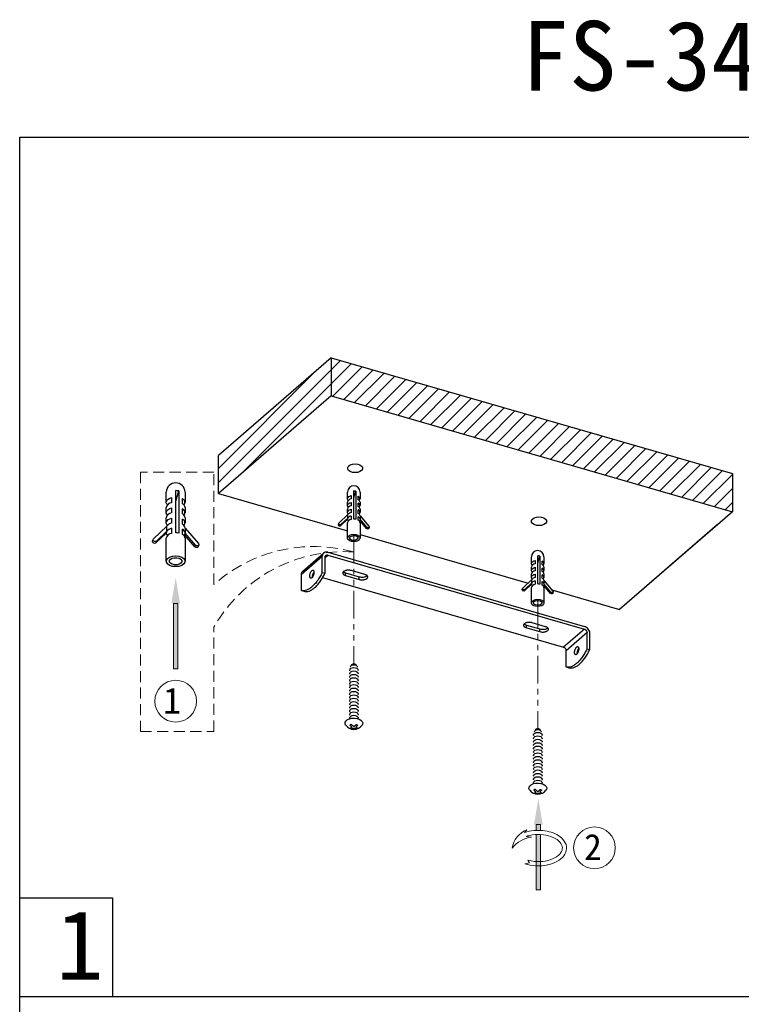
# Model space of a CAD drawing. Header units: inches. Extents: x -231 to 15565, y -8146 to 447.
# Tile 4 of 22: x -231 to -127, y 306 to 447. Entities that reach past the tile are written whole.
import ezdxf

# ---------------------------------------------------------------- set-up
doc = ezdxf.new("R2010")
doc.units = ezdxf.units.IN
doc.header["$MEASUREMENT"] = 0
doc.linetypes.add('HIDDEN2', pattern=[4.7625, 3.175, -1.5875])
doc.linetypes.add('PHANTOM2', pattern=[31.75, 15.875, -3.175, 3.175, -3.175, 3.175, -3.175])
doc.layers.add('02___PRT_ALL_AXES', color=7, linetype='Continuous')
for name, color, linetype, lineweight in [('双点划线', 6, 'PHANTOM2', 5), ('注释', 4, 'Continuous', 5), ('细实线', 3, 'Continuous', 5), ('虚线', 2, 'HIDDEN2', 5)]:
    doc.layers.add(name, color=color, linetype=linetype, lineweight=lineweight)
doc.styles.add('宋体', font='txt')

# ---------------------------------------------------------------- blocks, each defined once
blk = doc.blocks.new('6')
at = {"layer": '注释'}
h = blk.add_hatch(color=256, dxfattribs=at)
h.dxf.hatch_style = 1
h.paths.add_polyline_path([(1226.532, 265.896), (1226.932, 265.896), (1226.932, 272.146), (1226.532, 272.146)])
for p, q in [((1226.932, 272.146), (1226.532, 272.146)), ((1226.932, 265.896), (1226.532, 265.896))]:
    blk.add_line(p, q, dxfattribs=at)
for points in [[(1226.532, 272.146), (1226.532, 265.896)], [(1226.932, 272.146), (1226.932, 265.896)]]:
    blk.add_lwpolyline(points, dxfattribs=at)
blk.add_solid([(1226.315, 272.146), (1226.732, 274.646), (1227.148, 272.146)], dxfattribs=at)
blk = doc.blocks.new('1')
at = {"layer": '注释'}
h = blk.add_hatch(color=256, dxfattribs=at)
h.dxf.hatch_style = 1
h.paths.add_polyline_path([(1220.619, 277.454), (1220.664, 277.456), (1220.708, 277.457), (1220.753, 277.458), (1220.797, 277.458), (1220.842, 277.458), (1220.886, 277.458), (1220.931, 277.457), (1220.975, 277.456), (1221.019, 277.454), (1221.019, 278.009), (1220.619, 278.009)])
h.paths.add_polyline_path([(1220.679, 277.056), (1220.619, 277.054), (1220.619, 271.759), (1221.019, 271.759), (1221.019, 277.054), (1220.977, 277.056), (1220.917, 277.058), (1220.858, 277.059), (1220.798, 277.059), (1220.738, 277.058)])
for p, q in [((1221.019, 278.009), (1220.619, 278.009)), ((1221.934, 277.512), (1222.143, 277.244)), ((1221.991, 276.873), (1221.487, 276.809)), ((1221.66, 274.346), (1221.82, 274.592)), ((1222.104, 274.261), (1221.66, 274.346)), ((1221.019, 271.759), (1220.619, 271.759))]:
    blk.add_line(p, q, dxfattribs=at)
for points in [[(1220.619, 278.009), (1220.619, 277.454)], [(1221.019, 278.009), (1221.019, 277.454)], [(1220.619, 277.054), (1220.619, 271.759)], [(1221.019, 277.054), (1221.019, 271.759)]]:
    blk.add_lwpolyline(points, dxfattribs=at)
for centre, radius, start, end in [((1221.123, 275.447), 2.218, 8.08407, 68.56588), ((1221.131, 274.064), 2.768, 37.76411, 82.61165)]:
    blk.add_arc(centre, radius, start, end, dxfattribs=at)
for points, knots in [([(1222.143, 277.244), (1221.997, 277.295), (1221.844, 277.337), (1221.139, 277.485), (1220.534, 277.488), (1219.436, 277.267), (1218.944, 277.045), (1218.396, 276.55), (1218.243, 276.329), (1218.096, 275.851), (1218.105, 275.594), (1218.282, 275.122), (1218.447, 274.907), (1218.885, 274.544), (1219.159, 274.395), (1219.959, 274.107), (1220.539, 274.031), (1221.452, 274.091), (1221.793, 274.157), (1222.104, 274.261)], [1.043437, 1.043437, 1.043437, 1.043437, 1.234217, 1.234217, 1.89443, 1.89443, 2.554643, 2.554643, 2.959062, 2.959062, 3.36348, 3.36348, 3.767899, 3.767899, 4.172318, 4.172318, 4.820691, 4.820691, 5.222756, 5.222756, 5.222756, 5.222756]), ([(1221.991, 276.873), (1221.803, 276.937), (1221.599, 276.986), (1221.047, 277.068), (1220.686, 277.072), (1219.998, 276.988), (1219.672, 276.899), (1219.124, 276.651), (1218.903, 276.493), (1218.607, 276.154), (1218.532, 275.977), (1218.51, 275.632), (1218.561, 275.458), (1218.806, 275.113), (1219.003, 274.947), (1219.513, 274.676), (1219.825, 274.573), (1220.498, 274.456), (1220.859, 274.444), (1221.418, 274.499), (1221.626, 274.538), (1221.82, 274.592)], [1.053683, 1.053683, 1.053683, 1.053683, 1.329612, 1.329612, 1.772815, 1.772815, 2.216019, 2.216019, 2.659223, 2.659223, 3.102427, 3.102427, 3.545631, 3.545631, 3.988835, 3.988835, 4.432038, 4.432038, 4.875242, 4.875242, 5.147887, 5.147887, 5.147887, 5.147887])]:
    blk.add_open_spline(points, degree=3, knots=knots, dxfattribs=at)
blk.add_solid([(1220.403, 278.009), (1220.819, 280.509), (1221.236, 278.009)], dxfattribs=at)

msp = doc.modelspace()

# ---------------------------------------------------------------- hatches: boundary and pattern name
at = {"layer": '细实线'}
h = msp.add_hatch(dxfattribs=at)
h.set_pattern_fill('ANSI31', color=3, scale=0.45, style=0)
h.set_pattern_definition([(45, (-1570.291, 3271.8991), (-1.0102788, 1.0102788), [])])
h.paths.add_polyline_path([(-186.037, 398.516), (-186.037, 393.051), (-128.363, 376.402), (-128.363, 381.866)])
h.paths.add_polyline_path([(-202.262, 384.464), (-202.262, 379), (-186.037, 393.051), (-186.037, 398.516)])

# ---------------------------------------------------------------- linework, layer by layer
at = {"color": 7, "linetype": 'Continuous'}
for p, q in [((-186.037, 398.516), (-202.262, 384.464)), ((-186.037, 398.516), (-128.363, 381.866)), ((-186.037, 398.516), (-186.037, 393.051)), ((-186.037, 393.051), (-202.262, 379)), ((-186.037, 393.051), (-128.363, 376.402)), ((-202.262, 379), (-202.262, 384.464)), ((-128.363, 381.866), (-128.363, 376.402)), ((-202.262, 379), (-183.695, 373.64)), ((-128.363, 376.402), (-144.588, 362.351)), ((-130.573, 374.489), (-144.588, 362.351)), ((-181.905, 373.123), (-157.739, 366.147)), ((-190.327, 367.408), (-187.327, 370.006)), ((-190.137, 367.863), (-187.137, 370.461)), ((-187.327, 367.668), (-187.327, 370.006)), ((-186.938, 369.833), (-186.548, 370.171)), ((-186.938, 367.555), (-186.938, 369.894)), ((-186.548, 370.561), (-149.655, 359.911)), ((-186.548, 370.171), (-149.655, 359.521)), ((-190.327, 365.07), (-190.327, 367.408)), ((-188.698, 367.327), (-188.591, 367.296)), ((-187.327, 367.668), (-186.938, 367.555)), ((-187.286, 366.92), (-152.655, 356.923)), ((-154.325, 365.162), (-144.588, 362.351)), ((-190.327, 365.07), (-189.938, 364.957)), ((-149.655, 359.521), (-152.655, 356.923)), ((-149.266, 359.019), (-152.266, 356.421)), ((-149.266, 356.68), (-149.266, 359.019)), ((-148.876, 356.568), (-148.876, 358.906)), ((-149.266, 356.68), (-148.876, 356.568)), ((-152.266, 354.082), (-152.266, 356.421)), ((-152.266, 354.082), (-151.876, 353.97))]:
    msp.add_line(p, q, dxfattribs=at)
for p, q in [((-208.4, 373.363), (-208.4, 379.426)), ((-208.4, 377.912), (-207.957, 379.381)), ((-207.957, 379.381), (-207.957, 373.319)), ((-182.801, 375.338), (-182.801, 379.38)), ((-182.801, 378.37), (-182.505, 379.35)), ((-182.505, 379.35), (-182.505, 375.308)), ((-209.757, 377.728), (-209.757, 379.198)), ((-208.994, 378.43), (-208.994, 377.695)), ((-207.443, 377.539), (-207.443, 378.274)), ((-207.057, 379.198), (-207.057, 377.728)), ((-183.705, 378.248), (-183.705, 379.227)), ((-183.197, 378.715), (-183.197, 378.225)), ((-182.163, 378.121), (-182.163, 378.611)), ((-181.905, 379.227), (-181.905, 378.248)), ((-209.757, 376.258), (-209.757, 376.993)), ((-208.994, 376.96), (-208.994, 376.225)), ((-207.443, 376.069), (-207.443, 376.804)), ((-207.057, 376.993), (-207.057, 376.258)), ((-183.705, 377.268), (-183.705, 377.758)), ((-183.705, 376.288), (-183.705, 376.778)), ((-183.197, 377.736), (-183.197, 377.246)), ((-183.197, 376.756), (-183.197, 376.266)), ((-182.163, 377.142), (-182.163, 377.631)), ((-182.163, 376.162), (-182.163, 376.652)), ((-181.905, 377.758), (-181.905, 377.268)), ((-181.905, 376.778), (-181.905, 376.288)), ((-209.757, 374.789), (-209.757, 375.523)), ((-208.994, 375.49), (-208.994, 374.755)), ((-207.443, 374.599), (-207.443, 375.334)), ((-207.057, 375.523), (-207.057, 374.789)), ((-184.936, 374.753), (-183.666, 375.972)), ((-183.718, 375.312), (-184.701, 374.368)), ((-183.666, 375.483), (-184.65, 374.538)), ((-183.666, 375.483), (-183.718, 375.312)), ((-183.705, 375.311), (-183.718, 375.312)), ((-183.705, 375.308), (-183.705, 375.311)), ((-183.666, 375.972), (-183.654, 375.971)), ((-183.654, 375.481), (-183.666, 375.483)), ((-183.654, 375.481), (-183.654, 375.971)), ((-183.197, 375.776), (-183.197, 375.286)), ((-182.163, 375.182), (-182.163, 375.672)), ((-181.945, 375.134), (-181.957, 375.135)), ((-181.893, 375.304), (-181.945, 375.134)), ((-180.961, 373.992), (-181.945, 375.134)), ((-181.905, 375.798), (-181.905, 375.308)), ((-181.905, 375.795), (-181.893, 375.794)), ((-181.893, 375.304), (-181.905, 375.305)), ((-181.893, 375.794), (-180.623, 374.319)), ((-180.91, 374.162), (-181.893, 375.304)), ((-211.603, 372.486), (-209.698, 374.315)), ((-209.698, 374.315), (-209.679, 374.314)), ((-209.679, 373.579), (-209.679, 374.314)), ((-208.994, 374.02), (-208.994, 373.286)), ((-207.443, 373.129), (-207.443, 373.864)), ((-207.057, 374.054), (-207.057, 373.319)), ((-207.057, 374.05), (-207.038, 374.048)), ((-207.038, 374.048), (-205.133, 371.835)), ((-185.021, 374.528), (-184.97, 374.699)), ((-184.65, 374.538), (-184.701, 374.368)), ((-183.705, 372.613), (-183.705, 374.818)), ((-181.905, 374.818), (-181.905, 372.613)), ((-180.91, 374.162), (-180.961, 373.992)), ((-180.59, 374.187), (-180.641, 374.017)), ((-211.73, 372.149), (-211.653, 372.405)), ((-209.775, 373.325), (-211.25, 371.908)), ((-209.698, 373.58), (-211.173, 372.164)), ((-209.698, 373.58), (-209.775, 373.325)), ((-209.757, 373.323), (-209.775, 373.325)), ((-209.757, 373.319), (-209.757, 373.323)), ((-209.757, 369.277), (-209.757, 372.584)), ((-209.679, 373.579), (-209.698, 373.58)), ((-207.115, 373.057), (-207.134, 373.059)), ((-207.038, 373.313), (-207.115, 373.057)), ((-205.64, 371.344), (-207.115, 373.057)), ((-207.038, 373.313), (-207.057, 373.315)), ((-207.057, 372.584), (-207.057, 369.277)), ((-205.563, 371.6), (-207.038, 373.313)), ((-211.173, 372.164), (-211.25, 371.908)), ((-205.563, 371.6), (-205.64, 371.344)), ((-205.083, 371.638), (-205.16, 371.382)), ((-157.261, 368.919), (-157.261, 369.899)), ((-156.752, 369.387), (-156.752, 368.897)), ((-156.356, 366.009), (-156.356, 370.051)), ((-156.356, 369.042), (-156.06, 370.022)), ((-156.06, 370.022), (-156.06, 365.98)), ((-155.461, 369.899), (-155.461, 368.919)), ((-157.261, 367.94), (-157.261, 368.429)), ((-156.752, 368.407), (-156.752, 367.917)), ((-155.718, 368.793), (-155.718, 369.283)), ((-155.718, 367.813), (-155.718, 368.303)), ((-155.461, 368.429), (-155.461, 367.94)), ((-158.491, 365.425), (-157.221, 366.644)), ((-157.261, 366.96), (-157.261, 367.45)), ((-157.221, 366.644), (-157.209, 366.643)), ((-157.209, 366.153), (-157.209, 366.643)), ((-156.752, 367.427), (-156.752, 366.938)), ((-155.718, 366.834), (-155.718, 367.323)), ((-155.461, 367.45), (-155.461, 366.96)), ((-158.576, 365.2), (-158.525, 365.371)), ((-157.273, 365.984), (-158.256, 365.04)), ((-157.221, 366.154), (-158.205, 365.21)), ((-157.221, 366.154), (-157.273, 365.984)), ((-157.261, 365.982), (-157.273, 365.984)), ((-157.261, 365.98), (-157.261, 365.982)), ((-157.261, 363.285), (-157.261, 365.49)), ((-157.209, 366.153), (-157.221, 366.154)), ((-156.752, 366.448), (-156.752, 365.958)), ((-155.718, 365.854), (-155.718, 366.344)), ((-155.5, 365.805), (-155.512, 365.807)), ((-155.448, 365.976), (-155.5, 365.805)), ((-154.516, 364.663), (-155.5, 365.805)), ((-155.461, 366.47), (-155.461, 365.98)), ((-155.461, 366.467), (-155.448, 366.466)), ((-155.448, 365.976), (-155.461, 365.977)), ((-155.461, 365.49), (-155.461, 363.285)), ((-155.448, 366.466), (-154.178, 364.991)), ((-154.465, 364.834), (-155.448, 365.976)), ((-154.145, 364.859), (-154.196, 364.689)), ((-230.83, 320.912), (-217.484, 320.912)), ((-217.484, 320.912), (-217.484, 306.729)), ((-230.83, 306.729), (-20.83, 306.729))]:
    msp.add_line(p, q)
msp.add_lwpolyline([(-230.83, 430.231), (-20.83, 430.231), (-20.83, 133.231), (-230.83, 133.231)], close=True)
at = {"flags": 128}
for points in [[(-183.673, 382.746), (-183.545, 382.95), (-183.305, 383.116), (-182.98, 383.225), (-182.611, 383.263), (-182.242, 383.226), (-181.916, 383.118), (-181.675, 382.952), (-181.546, 382.749), (-181.545, 382.532), (-181.672, 382.329), (-181.913, 382.163), (-182.237, 382.054), (-182.607, 382.016), (-182.976, 382.053), (-183.301, 382.161), (-183.543, 382.326), (-183.672, 382.53), (-183.673, 382.746)], [(-209.597, 377.361), (-209.696, 377.497), (-209.754, 377.678), (-209.737, 377.862), (-209.645, 378.038), (-209.484, 378.198), (-209.263, 378.33), (-208.994, 378.43)], [(-183.599, 378.003), (-183.665, 378.093), (-183.704, 378.214), (-183.692, 378.337), (-183.631, 378.454), (-183.524, 378.561), (-183.376, 378.649), (-183.197, 378.715)], [(-209.597, 375.891), (-209.696, 376.027), (-209.754, 376.208), (-209.737, 376.392), (-209.645, 376.569), (-209.484, 376.728), (-209.263, 376.861), (-208.994, 376.96)], [(-183.599, 377.023), (-183.665, 377.113), (-183.704, 377.234), (-183.692, 377.357), (-183.631, 377.475), (-183.524, 377.581), (-183.376, 377.669), (-183.197, 377.736)], [(-183.599, 376.043), (-183.665, 376.134), (-183.704, 376.254), (-183.692, 376.377), (-183.631, 376.495), (-183.524, 376.601), (-183.376, 376.689), (-183.197, 376.756)], [(-209.597, 374.421), (-209.696, 374.557), (-209.754, 374.738), (-209.737, 374.922), (-209.645, 375.099), (-209.484, 375.258), (-209.263, 375.391), (-208.994, 375.49)], [(-181.957, 375.135), (-181.99, 375.088), (-182.012, 375.063)], [(-157.245, 375.122), (-157.117, 375.326), (-156.877, 375.492), (-156.552, 375.601), (-156.183, 375.639), (-155.813, 375.601), (-155.488, 375.494), (-155.247, 375.328), (-155.118, 375.125), (-155.117, 374.908), (-155.244, 374.705), (-155.485, 374.538), (-155.809, 374.43), (-156.179, 374.392), (-156.548, 374.429), (-156.873, 374.537), (-157.115, 374.702), (-157.244, 374.906), (-157.245, 375.122)], [(-184.701, 374.368), (-184.755, 374.335), (-184.822, 374.323), (-184.893, 374.335), (-184.956, 374.367), (-185.003, 374.417), (-185.025, 374.475), (-185.021, 374.528)], [(-184.65, 374.538), (-184.703, 374.505), (-184.771, 374.494), (-184.842, 374.505), (-184.905, 374.538), (-184.951, 374.587), (-184.974, 374.645), (-184.968, 374.704), (-184.936, 374.753)], [(-180.641, 374.017), (-180.66, 373.98), (-180.706, 373.94), (-180.769, 373.92), (-180.84, 373.923), (-180.908, 373.948), (-180.961, 373.992)], [(-180.623, 374.319), (-180.591, 374.263), (-180.586, 374.204), (-180.608, 374.15), (-180.654, 374.111), (-180.718, 374.09), (-180.789, 374.093), (-180.856, 374.118), (-180.91, 374.162)], [(-211.173, 372.164), (-211.254, 372.115), (-211.355, 372.097), (-211.461, 372.114), (-211.556, 372.164), (-211.626, 372.238), (-211.659, 372.325), (-211.651, 372.412), (-211.603, 372.486)], [(-207.134, 373.059), (-207.184, 372.989), (-207.216, 372.951)], [(-183.692, 372.703), (-183.586, 372.872), (-183.385, 373.011), (-183.115, 373.101), (-182.807, 373.133), (-182.499, 373.102), (-182.228, 373.012), (-182.027, 372.874), (-181.919, 372.705), (-181.919, 372.524), (-182.025, 372.355), (-182.226, 372.216), (-182.496, 372.126), (-182.804, 372.094), (-183.112, 372.125), (-183.383, 372.215), (-183.584, 372.353), (-183.691, 372.522), (-183.692, 372.703)], [(-183.397, 372.673), (-183.312, 372.799), (-183.151, 372.897), (-182.937, 372.951), (-182.702, 372.955), (-182.484, 372.906), (-182.315, 372.813), (-182.22, 372.689), (-182.214, 372.554), (-182.299, 372.428), (-182.46, 372.33), (-182.674, 372.275), (-182.908, 372.272), (-183.127, 372.321), (-183.296, 372.414), (-183.391, 372.538), (-183.397, 372.673)], [(-211.25, 371.908), (-211.331, 371.859), (-211.432, 371.841), (-211.538, 371.859), (-211.633, 371.908), (-211.703, 371.982), (-211.736, 372.069), (-211.73, 372.149)], [(-205.16, 371.382), (-205.188, 371.327), (-205.257, 371.267), (-205.352, 371.236), (-205.459, 371.241), (-205.56, 371.278), (-205.64, 371.344)], [(-205.133, 371.835), (-205.085, 371.752), (-205.077, 371.663), (-205.111, 371.582), (-205.18, 371.523), (-205.275, 371.492), (-205.381, 371.497), (-205.483, 371.534), (-205.563, 371.6)], [(-209.737, 369.411), (-209.577, 369.665), (-209.277, 369.873), (-208.871, 370.009), (-208.409, 370.056), (-207.948, 370.01), (-207.541, 369.875), (-207.239, 369.668), (-207.078, 369.414), (-207.077, 369.143), (-207.236, 368.889), (-207.537, 368.681), (-207.942, 368.545), (-208.404, 368.498), (-208.866, 368.544), (-209.272, 368.679), (-209.574, 368.886), (-209.736, 369.14), (-209.737, 369.411)], [(-209.293, 369.366), (-209.167, 369.555), (-208.924, 369.702), (-208.603, 369.784), (-208.252, 369.789), (-207.925, 369.716), (-207.671, 369.576), (-207.528, 369.39), (-207.52, 369.188), (-207.647, 368.999), (-207.889, 368.852), (-208.21, 368.77), (-208.561, 368.765), (-208.889, 368.838), (-209.143, 368.978), (-209.285, 369.163), (-209.293, 369.366)], [(-157.154, 368.674), (-157.22, 368.765), (-157.259, 368.886), (-157.247, 369.009), (-157.186, 369.126), (-157.079, 369.232), (-156.932, 369.321), (-156.752, 369.387)], [(-157.154, 367.695), (-157.22, 367.785), (-157.259, 367.906), (-157.247, 368.029), (-157.186, 368.146), (-157.079, 368.253), (-156.932, 368.341), (-156.752, 368.407)], [(-157.154, 366.715), (-157.22, 366.805), (-157.259, 366.926), (-157.247, 367.049), (-157.186, 367.167), (-157.079, 367.273), (-156.932, 367.361), (-156.752, 367.427)], [(-158.256, 365.04), (-158.31, 365.007), (-158.377, 364.995), (-158.448, 365.006), (-158.512, 365.039), (-158.558, 365.088), (-158.58, 365.147), (-158.576, 365.2)], [(-158.205, 365.21), (-158.258, 365.177), (-158.326, 365.166), (-158.397, 365.177), (-158.46, 365.21), (-158.506, 365.259), (-158.529, 365.317), (-158.523, 365.375), (-158.491, 365.425)], [(-155.512, 365.807), (-155.545, 365.76), (-155.567, 365.735)], [(-157.247, 363.374), (-157.141, 363.544), (-156.94, 363.683), (-156.67, 363.773), (-156.362, 363.805), (-156.054, 363.774), (-155.783, 363.684), (-155.582, 363.546), (-155.475, 363.377), (-155.474, 363.196), (-155.58, 363.026), (-155.781, 362.888), (-156.051, 362.797), (-156.359, 362.766), (-156.667, 362.797), (-156.938, 362.887), (-157.139, 363.025), (-157.247, 363.194), (-157.247, 363.374)], [(-154.196, 364.689), (-154.215, 364.652), (-154.261, 364.612), (-154.324, 364.592), (-154.395, 364.594), (-154.463, 364.62), (-154.516, 364.663)], [(-154.178, 364.991), (-154.146, 364.935), (-154.141, 364.876), (-154.163, 364.822), (-154.21, 364.782), (-154.273, 364.762), (-154.344, 364.765), (-154.411, 364.79), (-154.465, 364.834)], [(-156.952, 363.345), (-156.867, 363.471), (-156.706, 363.569), (-156.492, 363.623), (-156.258, 363.627), (-156.039, 363.578), (-155.87, 363.485), (-155.775, 363.361), (-155.769, 363.226), (-155.854, 363.1), (-156.015, 363.002), (-156.229, 362.947), (-156.464, 362.944), (-156.682, 362.993), (-156.851, 363.086), (-156.946, 363.21), (-156.952, 363.345)], [(-183.353, 353.525), (-183.391, 353.648), (-183.346, 353.78), (-183.216, 353.892), (-183.021, 353.968), (-182.791, 353.994), (-182.562, 353.968), (-182.367, 353.892), (-182.237, 353.78), (-182.191, 353.648), (-182.23, 353.525)], [(-183.243, 354.067), (-183.259, 354.137), (-183.223, 354.241), (-183.122, 354.328), (-182.97, 354.387), (-182.791, 354.407), (-182.612, 354.387), (-182.461, 354.328), (-182.359, 354.241), (-182.324, 354.137), (-182.34, 354.067)], [(-183.085, 354.347), (-183.091, 354.382), (-183.069, 354.449), (-183.004, 354.505), (-182.906, 354.542), (-182.791, 354.556), (-182.677, 354.542), (-182.579, 354.505), (-182.514, 354.449), (-182.491, 354.382), (-182.498, 354.347)], [(-183.353, 353.035), (-183.391, 353.158), (-183.346, 353.29), (-183.216, 353.403), (-183.021, 353.478), (-182.791, 353.504), (-182.562, 353.478), (-182.367, 353.403), (-182.237, 353.29), (-182.191, 353.158), (-182.23, 353.035)], [(-183.353, 352.545), (-183.391, 352.668), (-183.346, 352.8), (-183.216, 352.913), (-183.021, 352.988), (-182.791, 353.014), (-182.562, 352.988), (-182.367, 352.913), (-182.237, 352.8), (-182.191, 352.668), (-182.23, 352.545)], [(-183.353, 352.055), (-183.391, 352.178), (-183.346, 352.31), (-183.216, 352.423), (-183.021, 352.498), (-182.791, 352.524), (-182.562, 352.498), (-182.367, 352.423), (-182.237, 352.31), (-182.191, 352.178), (-182.23, 352.055)], [(-183.353, 351.565), (-183.391, 351.688), (-183.346, 351.82), (-183.216, 351.933), (-183.021, 352.008), (-182.791, 352.034), (-182.562, 352.008), (-182.367, 351.933), (-182.237, 351.82), (-182.191, 351.688), (-182.23, 351.565)], [(-183.353, 351.075), (-183.391, 351.198), (-183.346, 351.33), (-183.216, 351.443), (-183.021, 351.518), (-182.791, 351.544), (-182.562, 351.518), (-182.367, 351.443), (-182.237, 351.33), (-182.191, 351.198), (-182.23, 351.075)], [(-183.353, 350.585), (-183.391, 350.708), (-183.346, 350.841), (-183.216, 350.953), (-183.021, 351.028), (-182.791, 351.054), (-182.562, 351.028), (-182.367, 350.953), (-182.237, 350.841), (-182.191, 350.708), (-182.23, 350.585)], [(-183.353, 350.096), (-183.391, 350.218), (-183.346, 350.351), (-183.216, 350.463), (-183.021, 350.538), (-182.791, 350.564), (-182.562, 350.538), (-182.367, 350.463), (-182.237, 350.351), (-182.191, 350.218), (-182.23, 350.096)], [(-183.353, 349.606), (-183.391, 349.728), (-183.346, 349.861), (-183.216, 349.973), (-183.021, 350.048), (-182.791, 350.074), (-182.562, 350.048), (-182.367, 349.973), (-182.237, 349.861), (-182.191, 349.728), (-182.23, 349.606)], [(-183.353, 349.116), (-183.391, 349.238), (-183.346, 349.371), (-183.216, 349.483), (-183.021, 349.558), (-182.791, 349.585), (-182.562, 349.558), (-182.367, 349.483), (-182.237, 349.371), (-182.191, 349.238), (-182.23, 349.116)], [(-183.353, 348.626), (-183.391, 348.748), (-183.346, 348.881), (-183.216, 348.993), (-183.021, 349.068), (-182.791, 349.095), (-182.562, 349.068), (-182.367, 348.993), (-182.237, 348.881), (-182.191, 348.748), (-182.23, 348.626)], [(-183.353, 348.136), (-183.391, 348.258), (-183.346, 348.391), (-183.216, 348.503), (-183.021, 348.578), (-182.791, 348.605), (-182.562, 348.578), (-182.367, 348.503), (-182.237, 348.391), (-182.191, 348.258), (-182.23, 348.136)], [(-183.964, 345.703), (-183.986, 345.735), (-184.063, 345.94), (-184.037, 346.149), (-183.91, 346.345), (-183.693, 346.513), (-183.402, 346.638), (-183.062, 346.712), (-182.7, 346.727), (-182.346, 346.682), (-182.027, 346.582), (-181.771, 346.434), (-181.597, 346.25), (-181.52, 346.045), (-181.546, 345.836), (-181.619, 345.703)], [(-183.353, 347.646), (-183.391, 347.768), (-183.346, 347.901), (-183.216, 348.013), (-183.021, 348.088), (-182.791, 348.115), (-182.562, 348.088), (-182.367, 348.013), (-182.237, 347.901), (-182.191, 347.768), (-182.23, 347.646)], [(-183.353, 347.156), (-183.391, 347.278), (-183.346, 347.411), (-183.216, 347.523), (-183.021, 347.599), (-182.791, 347.625), (-182.562, 347.599), (-182.367, 347.523), (-182.237, 347.411), (-182.191, 347.278), (-182.23, 347.156)], [(-183.353, 346.666), (-183.391, 346.789), (-183.346, 346.921), (-183.216, 347.033), (-183.021, 347.109), (-182.791, 347.135), (-182.562, 347.109), (-182.367, 347.033), (-182.237, 346.921), (-182.191, 346.789), (-182.23, 346.666)], [(-156.908, 344.197), (-156.947, 344.319), (-156.901, 344.452), (-156.771, 344.564), (-156.576, 344.639), (-156.347, 344.666), (-156.117, 344.639), (-155.922, 344.564), (-155.792, 344.452), (-155.747, 344.319), (-155.785, 344.197)], [(-156.908, 343.707), (-156.947, 343.829), (-156.901, 343.962), (-156.771, 344.074), (-156.576, 344.149), (-156.347, 344.176), (-156.117, 344.149), (-155.922, 344.074), (-155.792, 343.962), (-155.747, 343.829), (-155.785, 343.707)], [(-156.798, 344.738), (-156.814, 344.809), (-156.778, 344.913), (-156.677, 345), (-156.525, 345.059), (-156.347, 345.079), (-156.168, 345.059), (-156.016, 345), (-155.915, 344.913), (-155.879, 344.809), (-155.895, 344.738)], [(-156.64, 345.019), (-156.647, 345.054), (-156.624, 345.12), (-156.559, 345.177), (-156.461, 345.214), (-156.347, 345.227), (-156.232, 345.214), (-156.134, 345.177), (-156.069, 345.12), (-156.047, 345.054), (-156.053, 345.019)], [(-156.908, 343.217), (-156.947, 343.339), (-156.901, 343.472), (-156.771, 343.584), (-156.576, 343.659), (-156.347, 343.686), (-156.117, 343.659), (-155.922, 343.584), (-155.792, 343.472), (-155.747, 343.339), (-155.785, 343.217)], [(-156.908, 342.727), (-156.947, 342.85), (-156.901, 342.982), (-156.771, 343.094), (-156.576, 343.17), (-156.347, 343.196), (-156.117, 343.17), (-155.922, 343.094), (-155.792, 342.982), (-155.747, 342.85), (-155.785, 342.727)], [(-156.908, 342.237), (-156.947, 342.36), (-156.901, 342.492), (-156.771, 342.605), (-156.576, 342.68), (-156.347, 342.706), (-156.117, 342.68), (-155.922, 342.605), (-155.792, 342.492), (-155.747, 342.36), (-155.785, 342.237)], [(-156.908, 341.747), (-156.947, 341.87), (-156.901, 342.002), (-156.771, 342.115), (-156.576, 342.19), (-156.347, 342.216), (-156.117, 342.19), (-155.922, 342.115), (-155.792, 342.002), (-155.747, 341.87), (-155.785, 341.747)], [(-156.908, 341.257), (-156.947, 341.38), (-156.901, 341.512), (-156.771, 341.625), (-156.576, 341.7), (-156.347, 341.726), (-156.117, 341.7), (-155.922, 341.625), (-155.792, 341.512), (-155.747, 341.38), (-155.785, 341.257)], [(-156.908, 340.767), (-156.947, 340.89), (-156.901, 341.022), (-156.771, 341.135), (-156.576, 341.21), (-156.347, 341.236), (-156.117, 341.21), (-155.922, 341.135), (-155.792, 341.022), (-155.747, 340.89), (-155.785, 340.767)], [(-156.908, 340.277), (-156.947, 340.4), (-156.901, 340.532), (-156.771, 340.645), (-156.576, 340.72), (-156.347, 340.746), (-156.117, 340.72), (-155.922, 340.645), (-155.792, 340.532), (-155.747, 340.4), (-155.785, 340.277)], [(-156.908, 339.788), (-156.947, 339.91), (-156.901, 340.043), (-156.771, 340.155), (-156.576, 340.23), (-156.347, 340.256), (-156.117, 340.23), (-155.922, 340.155), (-155.792, 340.043), (-155.747, 339.91), (-155.785, 339.788)], [(-156.908, 339.298), (-156.947, 339.42), (-156.901, 339.553), (-156.771, 339.665), (-156.576, 339.74), (-156.347, 339.766), (-156.117, 339.74), (-155.922, 339.665), (-155.792, 339.553), (-155.747, 339.42), (-155.785, 339.298)], [(-156.908, 338.808), (-156.947, 338.93), (-156.901, 339.063), (-156.771, 339.175), (-156.576, 339.25), (-156.347, 339.277), (-156.117, 339.25), (-155.922, 339.175), (-155.792, 339.063), (-155.747, 338.93), (-155.785, 338.808)], [(-156.908, 338.318), (-156.947, 338.44), (-156.901, 338.573), (-156.771, 338.685), (-156.576, 338.76), (-156.347, 338.787), (-156.117, 338.76), (-155.922, 338.685), (-155.792, 338.573), (-155.747, 338.44), (-155.785, 338.318)], [(-156.908, 337.828), (-156.947, 337.95), (-156.901, 338.083), (-156.771, 338.195), (-156.576, 338.27), (-156.347, 338.297), (-156.117, 338.27), (-155.922, 338.195), (-155.792, 338.083), (-155.747, 337.95), (-155.785, 337.828)], [(-157.519, 336.375), (-157.541, 336.407), (-157.618, 336.612), (-157.592, 336.821), (-157.466, 337.017), (-157.248, 337.185), (-156.958, 337.31), (-156.618, 337.383), (-156.256, 337.398), (-155.901, 337.354), (-155.582, 337.253), (-155.326, 337.105), (-155.152, 336.921), (-155.075, 336.717), (-155.101, 336.508), (-155.174, 336.375)], [(-156.908, 337.338), (-156.947, 337.46), (-156.901, 337.593), (-156.771, 337.705), (-156.576, 337.78), (-156.347, 337.807), (-156.117, 337.78), (-155.922, 337.705), (-155.792, 337.593), (-155.747, 337.46), (-155.785, 337.338)]]:
    msp.add_lwpolyline(points, dxfattribs=at)
for centre, radius, start, end in [((-208.407, 379.198), 1.35, 0, 180), ((-208.403, 377.168), 2.258, 78.59427, 89.92005), ((-182.805, 379.227), 0.9, 0, 180), ((-182.803, 377.874), 1.505, 78.59427, 89.92005), ((-207.644, 377.739), 0.571, 318.46967, 69.39851), ((-183.142, 377.656), 0.572, 95.49593, 169.7527), ((-182.297, 378.255), 0.381, 318.46967, 69.39851), ((-182.338, 377.725), 0.434, 4.37599, 66.1817), ((-208.912, 376.841), 0.858, 95.49593, 169.7527), ((-207.705, 376.944), 0.651, 4.37599, 66.1817), ((-207.644, 376.269), 0.571, 318.46967, 69.39851), ((-183.142, 376.676), 0.572, 95.49593, 169.7527), ((-182.297, 377.275), 0.381, 318.46967, 69.39851), ((-182.338, 376.745), 0.434, 4.37599, 66.1817), ((-182.297, 376.295), 0.381, 318.46967, 69.39851), ((-208.912, 375.371), 0.858, 95.49593, 169.7527), ((-207.705, 375.474), 0.651, 4.37599, 66.1817), ((-207.644, 374.8), 0.571, 318.46967, 69.39851), ((-183.336, 375.323), 0.37, 181.87784, 224.5961), ((-183.142, 374.716), 0.572, 95.49593, 169.7527), ((-183.037, 375.515), 0.768, 102.08366, 143.54674), ((-183.037, 375.025), 0.768, 102.08366, 143.54674), ((-182.803, 373.833), 1.505, 78.59427, 89.92005), ((-182.351, 375.756), 0.448, 5.07944, 65.08955), ((-182.351, 375.266), 0.448, 5.07944, 65.08955), ((-182.338, 374.785), 0.434, 4.37599, 66.1817), ((-208.753, 373.629), 1.151, 102.08366, 143.54674), ((-208.753, 372.894), 1.151, 102.08366, 143.54674), ((-207.725, 373.99), 0.671, 5.07944, 65.08955), ((-207.725, 373.255), 0.671, 5.07944, 65.08955), ((-209.202, 373.341), 0.555, 181.87784, 224.5961), ((-208.912, 372.431), 0.858, 95.49593, 169.7527), ((-208.403, 371.106), 2.258, 78.59427, 89.92005), ((-207.705, 372.534), 0.651, 4.37599, 66.1817), ((-156.361, 369.899), 0.9, 0, 180), ((-156.358, 368.546), 1.505, 78.59427, 89.92005), ((-156.698, 368.328), 0.572, 95.49593, 169.7527), ((-155.852, 368.927), 0.381, 318.46967, 69.39851), ((-155.893, 368.396), 0.434, 4.37599, 66.1817), ((-155.852, 367.947), 0.381, 318.46967, 69.39851), ((-156.698, 367.348), 0.572, 95.49593, 169.7527), ((-156.592, 366.187), 0.768, 102.08366, 143.54674), ((-155.893, 367.417), 0.434, 4.37599, 66.1817), ((-155.852, 366.967), 0.381, 318.46967, 69.39851), ((-155.906, 366.428), 0.448, 5.07944, 65.08955), ((-156.891, 365.995), 0.37, 181.87784, 224.5961), ((-156.698, 365.388), 0.572, 95.49593, 169.7527), ((-156.592, 365.697), 0.768, 102.08366, 143.54674), ((-156.358, 364.504), 1.505, 78.59427, 89.92005), ((-155.906, 365.938), 0.448, 5.07944, 65.08955), ((-155.893, 365.457), 0.434, 4.37599, 66.1817), ((-182.791, 346.571), 1.459, 216.51433, 323.48567), ((-156.347, 337.243), 1.459, 216.51433, 323.48567)]:
    msp.add_arc(centre, radius, start, end)
at = {"color": 7, "linetype": 'Continuous'}
for points, knots in [([(-187.137, 370.462), (-187.168, 370.435), (-187.223, 370.374), (-187.305, 370.225), (-187.327, 370.094), (-187.327, 370.006)], [0, 0, 0, 0, 0.2380204, 0.4816322, 1, 1, 1, 1]), ([(-186.548, 370.561), (-186.602, 370.576), (-186.71, 370.596), (-186.87, 370.59), (-187.016, 370.547), (-187.101, 370.493), (-187.137, 370.462)], [0, 0, 0, 0, 0.2709064, 0.5256734, 0.7667191, 1, 1, 1, 1]), ([(-186.938, 369.894), (-186.938, 369.937), (-186.924, 370.023), (-186.873, 370.095), (-186.843, 370.121)], [0, 0, 0, 0, 0.5200549, 1, 1, 1, 1]), ([(-186.843, 370.121), (-186.825, 370.137), (-186.782, 370.164), (-186.682, 370.194), (-186.6, 370.186), (-186.548, 370.171)], [0, 0, 0, 0, 0.2340421, 0.4758487, 1, 1, 1, 1]), ([(-190.327, 367.408), (-190.327, 367.496), (-190.305, 367.627), (-190.223, 367.776), (-190.168, 367.837), (-190.137, 367.863)], [0, 0, 0, 0, 0.5183678, 0.7619796, 1, 1, 1, 1]), ([(-187.327, 367.668), (-187.435, 367.452), (-187.658, 367.041), (-188.025, 366.476), (-188.41, 365.99), (-188.803, 365.594), (-189.198, 365.296), (-189.588, 365.1), (-189.914, 365.028), (-190.157, 365.033), (-190.272, 365.054), (-190.327, 365.07)], [0, 0, 0, 0, 0.1711519, 0.3311916, 0.4778975, 0.609772, 0.7261908, 0.8278627, 0.9173913, 0.9592012, 1, 1, 1, 1]), ([(-189.938, 364.957), (-189.882, 364.942), (-189.767, 364.921), (-189.524, 364.916), (-189.199, 364.988), (-188.808, 365.183), (-188.413, 365.482), (-188.02, 365.878), (-187.636, 366.363), (-187.268, 366.929), (-187.045, 367.339), (-186.938, 367.555)], [0, 0, 0, 0, 0.0407988, 0.0826087, 0.1721373, 0.2738092, 0.390228, 0.5221025, 0.6688084, 0.8288481, 1, 1, 1, 1]), ([(-148.876, 358.906), (-148.876, 359.013), (-148.922, 359.236), (-149.092, 359.535), (-149.342, 359.775), (-149.549, 359.88), (-149.655, 359.911)], [0, 0, 0, 0, 0.2380139, 0.4943834, 0.7538964, 1, 1, 1, 1]), ([(-149.655, 359.521), (-149.602, 359.505), (-149.525, 359.467), (-149.437, 359.394), (-149.359, 359.307), (-149.289, 359.184), (-149.266, 359.072), (-149.266, 359.019)], [0, 0, 0, 0, 0.245938, 0.3752568, 0.5059705, 0.7621464, 1, 1, 1, 1]), ([(-152.266, 356.421), (-152.266, 356.474), (-152.289, 356.586), (-152.359, 356.709), (-152.437, 356.796), (-152.525, 356.869), (-152.602, 356.907), (-152.655, 356.923)], [0, 0, 0, 0, 0.2378536, 0.4940295, 0.6247432, 0.754062, 1, 1, 1, 1]), ([(-149.266, 356.68), (-149.373, 356.464), (-149.596, 356.054), (-149.963, 355.488), (-150.348, 355.003), (-150.741, 354.607), (-151.136, 354.308), (-151.526, 354.113), (-151.852, 354.041), (-152.095, 354.046), (-152.21, 354.067), (-152.266, 354.082)], [0, 0, 0, 0, 0.1711519, 0.3311916, 0.4778975, 0.609772, 0.7261908, 0.8278627, 0.9173913, 0.9592012, 1, 1, 1, 1]), ([(-151.876, 353.97), (-151.821, 353.954), (-151.705, 353.933), (-151.462, 353.928), (-151.137, 354), (-150.746, 354.196), (-150.351, 354.494), (-149.958, 354.89), (-149.574, 355.376), (-149.206, 355.941), (-148.983, 356.352), (-148.876, 356.568)], [0, 0, 0, 0, 0.0407988, 0.0826087, 0.1721373, 0.2738092, 0.390228, 0.5221025, 0.6688084, 0.8288481, 1, 1, 1, 1])]:
    msp.add_open_spline(points, degree=3, knots=knots, dxfattribs=at)
for points, knots in [([(-182.831, 354.617), (-182.821, 354.622), (-182.804, 354.63), (-182.795, 354.632), (-182.791, 354.633)], [0, 0, 0, 0, 0.5796368, 1, 1, 1, 1]), ([(-182.791, 354.633), (-182.786, 354.632), (-182.777, 354.63), (-182.762, 354.623), (-182.756, 354.62)], [0, 0, 0, 0, 0.6458177, 1, 1, 1, 1]), ([(-183.358, 345.746), (-183.341, 345.756), (-183.308, 345.775), (-183.249, 345.809), (-183.206, 345.834), (-183.181, 345.848)], [0, 0, 0, 0, 0.2999784, 0.5999559, 1, 1, 1, 1]), ([(-183.075, 345.447), (-183.096, 345.464), (-183.139, 345.5), (-183.201, 345.559), (-183.259, 345.619), (-183.311, 345.682), (-183.343, 345.725), (-183.358, 345.746)], [0, 0, 0, 0, 0.20896838, 0.41793809, 0.62691091, 0.81310202, 1, 1, 1, 1]), ([(-183.335, 345.297), (-183.315, 345.299), (-183.276, 345.304), (-183.211, 345.318), (-183.144, 345.336), (-183.098, 345.353), (-183.075, 345.362)], [0, 0, 0, 0, 0.2520186, 0.5040187, 0.7513963, 1, 1, 1, 1]), ([(-183.181, 345.848), (-183.157, 345.824), (-183.108, 345.777), (-183.034, 345.709), (-182.953, 345.638), (-182.897, 345.593), (-182.865, 345.568)], [0, 0, 0, 0, 0.2326011, 0.4651817, 0.697753, 1, 1, 1, 1]), ([(-183.075, 345.362), (-183.075, 345.369), (-183.075, 345.382), (-183.076, 345.41), (-183.075, 345.432), (-183.075, 345.447)], [0, 0, 0, 0, 0.2523262, 0.5046524, 1, 1, 1, 1]), ([(-182.865, 345.568), (-182.853, 345.568), (-182.828, 345.567), (-182.779, 345.567), (-182.742, 345.567), (-182.718, 345.568)], [0, 0, 0, 0, 0.2523262, 0.5046524, 1, 1, 1, 1]), ([(-182.718, 345.568), (-182.696, 345.585), (-182.651, 345.62), (-182.584, 345.677), (-182.525, 345.73), (-182.473, 345.778), (-182.444, 345.806), (-182.429, 345.82)], [0, 0, 0, 0, 0.2318185, 0.4636389, 0.6954636, 0.8475715, 1, 1, 1, 1]), ([(-182.248, 345.716), (-182.267, 345.69), (-182.307, 345.639), (-182.371, 345.569), (-182.438, 345.504), (-182.485, 345.466), (-182.508, 345.447)], [0, 0, 0, 0, 0.2520186, 0.5040187, 0.7513963, 1, 1, 1, 1]), ([(-182.508, 345.447), (-182.508, 345.439), (-182.507, 345.424), (-182.507, 345.395), (-182.508, 345.375), (-182.508, 345.362)], [0, 0, 0, 0, 0.2523262, 0.5046524, 1, 1, 1, 1]), ([(-182.508, 345.362), (-182.486, 345.354), (-182.444, 345.338), (-182.382, 345.321), (-182.324, 345.308), (-182.271, 345.3), (-182.24, 345.297), (-182.225, 345.296)], [0, 0, 0, 0, 0.20896838, 0.41793809, 0.62691091, 0.81310202, 1, 1, 1, 1]), ([(-182.429, 345.82), (-182.41, 345.809), (-182.373, 345.788), (-182.312, 345.752), (-182.272, 345.729), (-182.248, 345.716)], [0, 0, 0, 0, 0.2923146, 0.5846282, 1, 1, 1, 1]), ([(-156.386, 345.289), (-156.376, 345.294), (-156.359, 345.302), (-156.35, 345.304), (-156.347, 345.305)], [0, 0, 0, 0, 0.5796368, 1, 1, 1, 1]), ([(-156.347, 345.305), (-156.341, 345.304), (-156.332, 345.302), (-156.317, 345.294), (-156.311, 345.292)], [0, 0, 0, 0, 0.6458177, 1, 1, 1, 1]), ([(-183.154, 345.192), (-183.172, 345.201), (-183.21, 345.218), (-183.271, 345.252), (-183.311, 345.28), (-183.335, 345.297)], [0, 0, 0, 0, 0.2923146, 0.5846282, 1, 1, 1, 1]), ([(-182.865, 345.241), (-182.887, 345.233), (-182.932, 345.218), (-182.999, 345.203), (-183.058, 345.195), (-183.11, 345.191), (-183.139, 345.192), (-183.154, 345.192)], [0, 0, 0, 0, 0.23181851, 0.4636389, 0.69546362, 0.8475715, 1, 1, 1, 1]), ([(-182.718, 345.241), (-182.73, 345.24), (-182.755, 345.239), (-182.804, 345.239), (-182.841, 345.24), (-182.865, 345.241)], [0, 0, 0, 0, 0.2523262, 0.5046524, 1, 1, 1, 1]), ([(-182.401, 345.194), (-182.426, 345.192), (-182.475, 345.19), (-182.549, 345.197), (-182.629, 345.212), (-182.686, 345.23), (-182.718, 345.241)], [0, 0, 0, 0, 0.2326011, 0.4651817, 0.697753, 1, 1, 1, 1]), ([(-182.225, 345.296), (-182.241, 345.284), (-182.275, 345.26), (-182.333, 345.226), (-182.377, 345.205), (-182.401, 345.194)], [0, 0, 0, 0, 0.2999784, 0.5999559, 1, 1, 1, 1]), ([(-156.913, 336.418), (-156.897, 336.427), (-156.863, 336.447), (-156.804, 336.481), (-156.761, 336.506), (-156.737, 336.52)], [0, 0, 0, 0, 0.2999784, 0.5999559, 1, 1, 1, 1]), ([(-156.63, 336.119), (-156.652, 336.136), (-156.694, 336.172), (-156.756, 336.23), (-156.814, 336.291), (-156.867, 336.353), (-156.898, 336.396), (-156.913, 336.418)], [0, 0, 0, 0, 0.20896838, 0.41793809, 0.62691091, 0.81310202, 1, 1, 1, 1]), ([(-156.89, 335.969), (-156.871, 335.971), (-156.831, 335.976), (-156.766, 335.99), (-156.7, 336.008), (-156.653, 336.025), (-156.63, 336.034)], [0, 0, 0, 0, 0.2520186, 0.5040187, 0.7513963, 1, 1, 1, 1]), ([(-156.709, 335.864), (-156.728, 335.873), (-156.765, 335.89), (-156.826, 335.924), (-156.866, 335.952), (-156.89, 335.969)], [0, 0, 0, 0, 0.2923146, 0.5846282, 1, 1, 1, 1]), ([(-156.737, 336.52), (-156.712, 336.496), (-156.663, 336.449), (-156.589, 336.381), (-156.509, 336.31), (-156.452, 336.265), (-156.42, 336.24)], [0, 0, 0, 0, 0.2326011, 0.4651817, 0.697753, 1, 1, 1, 1]), ([(-156.42, 335.912), (-156.442, 335.905), (-156.487, 335.89), (-156.554, 335.875), (-156.613, 335.866), (-156.665, 335.863), (-156.694, 335.864), (-156.709, 335.864)], [0, 0, 0, 0, 0.23181851, 0.4636389, 0.69546362, 0.8475715, 1, 1, 1, 1]), ([(-156.63, 336.034), (-156.63, 336.04), (-156.631, 336.054), (-156.631, 336.082), (-156.63, 336.104), (-156.63, 336.119)], [0, 0, 0, 0, 0.2523262, 0.5046524, 1, 1, 1, 1]), ([(-156.42, 336.24), (-156.408, 336.24), (-156.383, 336.239), (-156.334, 336.238), (-156.297, 336.239), (-156.273, 336.24)], [0, 0, 0, 0, 0.2523262, 0.5046524, 1, 1, 1, 1]), ([(-156.273, 335.912), (-156.285, 335.912), (-156.31, 335.911), (-156.359, 335.91), (-156.396, 335.912), (-156.42, 335.912)], [0, 0, 0, 0, 0.2523262, 0.5046524, 1, 1, 1, 1]), ([(-156.273, 336.24), (-156.251, 336.257), (-156.206, 336.292), (-156.139, 336.349), (-156.08, 336.402), (-156.028, 336.45), (-155.999, 336.478), (-155.984, 336.492)], [0, 0, 0, 0, 0.2318185, 0.4636389, 0.6954636, 0.8475715, 1, 1, 1, 1]), ([(-155.956, 335.865), (-155.981, 335.864), (-156.03, 335.862), (-156.104, 335.869), (-156.184, 335.883), (-156.241, 335.902), (-156.273, 335.912)], [0, 0, 0, 0, 0.2326011, 0.4651817, 0.697753, 1, 1, 1, 1]), ([(-155.803, 336.387), (-155.822, 336.362), (-155.862, 336.31), (-155.927, 336.241), (-155.993, 336.176), (-156.04, 336.138), (-156.063, 336.119)], [0, 0, 0, 0, 0.2520186, 0.5040187, 0.7513963, 1, 1, 1, 1]), ([(-156.063, 336.119), (-156.063, 336.111), (-156.062, 336.096), (-156.062, 336.067), (-156.063, 336.047), (-156.063, 336.034)], [0, 0, 0, 0, 0.2523262, 0.5046524, 1, 1, 1, 1]), ([(-156.063, 336.034), (-156.041, 336.026), (-155.999, 336.01), (-155.937, 335.993), (-155.879, 335.98), (-155.826, 335.972), (-155.795, 335.969), (-155.78, 335.967)], [0, 0, 0, 0, 0.20896838, 0.41793809, 0.62691091, 0.81310202, 1, 1, 1, 1]), ([(-155.984, 336.492), (-155.965, 336.481), (-155.928, 336.46), (-155.867, 336.424), (-155.827, 336.401), (-155.803, 336.387)], [0, 0, 0, 0, 0.2923146, 0.5846282, 1, 1, 1, 1]), ([(-155.78, 335.967), (-155.797, 335.956), (-155.83, 335.932), (-155.889, 335.897), (-155.932, 335.877), (-155.956, 335.865)], [0, 0, 0, 0, 0.2999784, 0.5999559, 1, 1, 1, 1])]:
    msp.add_open_spline(points, degree=3, knots=knots)
at = {"layer": '02___PRT_ALL_AXES', "color": 7, "linetype": 'Continuous'}
for p, q in [((-183.979, 367.221), (-183.979, 367.611)), ((-183.979, 367.611), (-182.03, 367.048)), ((-183.979, 367.221), (-182.03, 366.658)), ((-181.205, 367.373), (-183.154, 367.935)), ((-182.03, 366.658), (-182.03, 367.048)), ((-157.998, 359.721), (-157.998, 360.111)), ((-157.998, 360.111), (-156.05, 359.548)), ((-157.998, 359.721), (-156.05, 359.158)), ((-155.225, 359.873), (-157.173, 360.435)), ((-156.05, 359.158), (-156.05, 359.548))]:
    msp.add_line(p, q, dxfattribs=at)
for centre in [(-187.908, 367.035), (-149.846, 356.048)]:
    msp.add_arc(centre, 0.83, 179.95611, 182.93493, dxfattribs=at)
for points, knots in [([(-189.127, 367.148), (-189.127, 367.198), (-189.119, 367.3), (-189.088, 367.454), (-189.038, 367.604), (-188.975, 367.74), (-188.901, 367.854), (-188.832, 367.928), (-188.775, 367.967), (-188.736, 367.984), (-188.697, 367.991), (-188.672, 367.988), (-188.661, 367.984)], [0, 0, 0, 0, 0.1429565, 0.296443, 0.4515491, 0.5992366, 0.7313248, 0.8418242, 0.8883188, 0.9293111, 0.9659092, 1, 1, 1, 1]), ([(-188.661, 367.984), (-188.651, 367.982), (-188.63, 367.972), (-188.604, 367.95), (-188.58, 367.919), (-188.554, 367.865), (-188.532, 367.78), (-188.527, 367.707), (-188.527, 367.668)], [0, 0, 0, 0, 0.0881967, 0.1818523, 0.2852171, 0.4010158, 0.6738738, 1, 1, 1, 1]), ([(-183.154, 367.935), (-183.219, 367.954), (-183.356, 367.982), (-183.566, 367.995), (-183.744, 367.984), (-183.881, 367.961), (-184.006, 367.93), (-184.144, 367.879), (-184.261, 367.806), (-184.329, 367.739), (-184.364, 367.687), (-184.386, 367.633), (-184.391, 367.596), (-184.391, 367.578)], [0, 0, 0, 0, 0.1435843, 0.2948261, 0.4460393, 0.5192914, 0.5897404, 0.7190758, 0.8296756, 0.8777222, 0.9213676, 0.9616247, 1, 1, 1, 1]), ([(-188.994, 366.832), (-189.004, 366.835), (-189.025, 366.844), (-189.051, 366.866), (-189.075, 366.897), (-189.101, 366.951), (-189.123, 367.036), (-189.127, 367.109), (-189.127, 367.148)], [0, 0, 0, 0, 0.0881967, 0.1818523, 0.2852171, 0.4010158, 0.6738738, 1, 1, 1, 1]), ([(-188.527, 367.668), (-188.527, 367.618), (-188.536, 367.516), (-188.567, 367.363), (-188.617, 367.212), (-188.68, 367.076), (-188.754, 366.962), (-188.823, 366.888), (-188.88, 366.849), (-188.919, 366.832), (-188.958, 366.825), (-188.983, 366.828), (-188.994, 366.832)], [0, 0, 0, 0, 0.1429565, 0.296443, 0.4515491, 0.5992366, 0.7313248, 0.8418242, 0.8883188, 0.9293111, 0.9659092, 1, 1, 1, 1]), ([(-188.738, 367.036), (-188.738, 367.081), (-188.731, 367.176), (-188.694, 367.365), (-188.644, 367.505), (-188.6, 367.592)], [0, 0, 0, 0, 0.237084, 0.4914243, 1, 1, 1, 1]), ([(-188.6, 367.592), (-188.595, 367.603), (-188.573, 367.644), (-188.549, 367.683), (-188.529, 367.711)], [0, 0, 0, 0, 0.2609069, 1, 1, 1, 1]), ([(-184.391, 367.578), (-184.391, 367.56), (-184.386, 367.523), (-184.364, 367.469), (-184.329, 367.417), (-184.261, 367.35), (-184.144, 367.277), (-184.038, 367.238), (-183.979, 367.221)], [0, 0, 0, 0, 0.0935512, 0.191669, 0.2980604, 0.4151143, 0.6847411, 1, 1, 1, 1]), ([(-184.293, 367.772), (-184.253, 367.735), (-184.152, 367.67), (-184.041, 367.628), (-183.979, 367.611)], [0, 0, 0, 0, 0.4580224, 1, 1, 1, 1]), ([(-182.03, 367.048), (-181.929, 367.019), (-181.715, 366.985), (-181.399, 366.997), (-181.151, 367.057), (-180.986, 367.136), (-180.919, 367.184), (-180.891, 367.21)], [0, 0, 0, 0, 0.2652508, 0.5404755, 0.7935233, 0.9035902, 1, 1, 1, 1]), ([(-182.03, 366.658), (-181.965, 366.64), (-181.828, 366.612), (-181.618, 366.598), (-181.441, 366.61), (-181.303, 366.633), (-181.178, 366.664), (-181.04, 366.715), (-180.923, 366.787), (-180.856, 366.855), (-180.82, 366.906), (-180.798, 366.96), (-180.793, 366.997), (-180.793, 367.015)], [0, 0, 0, 0, 0.1435843, 0.2948261, 0.4460393, 0.5192914, 0.5897404, 0.7190758, 0.8296756, 0.8777222, 0.9213676, 0.9616247, 1, 1, 1, 1]), ([(-180.793, 367.015), (-180.793, 367.034), (-180.798, 367.071), (-180.82, 367.125), (-180.855, 367.176), (-180.923, 367.244), (-181.04, 367.316), (-181.147, 367.356), (-181.205, 367.373)], [0, 0, 0, 0, 0.0935512, 0.191669, 0.2980604, 0.4151143, 0.6847411, 1, 1, 1, 1]), ([(-157.173, 360.435), (-157.238, 360.454), (-157.375, 360.482), (-157.586, 360.495), (-157.763, 360.484), (-157.9, 360.461), (-158.025, 360.43), (-158.163, 360.379), (-158.28, 360.306), (-158.348, 360.239), (-158.384, 360.187), (-158.406, 360.133), (-158.411, 360.096), (-158.411, 360.078)], [0, 0, 0, 0, 0.1435843, 0.2948261, 0.4460393, 0.5192914, 0.5897404, 0.7190758, 0.8296756, 0.8777222, 0.9213676, 0.9616247, 1, 1, 1, 1]), ([(-158.411, 360.078), (-158.411, 360.06), (-158.406, 360.023), (-158.384, 359.969), (-158.348, 359.917), (-158.28, 359.85), (-158.163, 359.777), (-158.057, 359.738), (-157.998, 359.721)], [0, 0, 0, 0, 0.0935512, 0.191669, 0.2980604, 0.4151143, 0.6847411, 1, 1, 1, 1]), ([(-158.312, 360.272), (-158.272, 360.235), (-158.171, 360.17), (-158.06, 360.128), (-157.998, 360.111)], [0, 0, 0, 0, 0.4580224, 1, 1, 1, 1]), ([(-156.05, 359.548), (-155.948, 359.519), (-155.735, 359.485), (-155.419, 359.497), (-155.17, 359.557), (-155.005, 359.636), (-154.938, 359.684), (-154.91, 359.71)], [0, 0, 0, 0, 0.2652508, 0.5404755, 0.7935233, 0.9035902, 1, 1, 1, 1]), ([(-156.05, 359.158), (-155.985, 359.14), (-155.848, 359.112), (-155.637, 359.098), (-155.46, 359.11), (-155.322, 359.133), (-155.197, 359.164), (-155.059, 359.215), (-154.943, 359.287), (-154.875, 359.355), (-154.839, 359.406), (-154.817, 359.46), (-154.812, 359.497), (-154.812, 359.515)], [0, 0, 0, 0, 0.1435843, 0.2948261, 0.4460393, 0.5192914, 0.5897404, 0.7190758, 0.8296756, 0.8777222, 0.9213676, 0.9616247, 1, 1, 1, 1]), ([(-154.812, 359.515), (-154.812, 359.534), (-154.817, 359.571), (-154.839, 359.625), (-154.875, 359.676), (-154.943, 359.744), (-155.059, 359.816), (-155.166, 359.856), (-155.225, 359.873)], [0, 0, 0, 0, 0.0935512, 0.191669, 0.2980604, 0.4151143, 0.6847411, 1, 1, 1, 1]), ([(-151.066, 356.161), (-151.066, 356.21), (-151.057, 356.313), (-151.026, 356.466), (-150.976, 356.616), (-150.913, 356.753), (-150.839, 356.867), (-150.77, 356.94), (-150.713, 356.979), (-150.674, 356.996), (-150.635, 357.003), (-150.611, 357), (-150.599, 356.997)], [0, 0, 0, 0, 0.1429565, 0.296443, 0.4515491, 0.5992366, 0.7313248, 0.8418242, 0.8883188, 0.9293111, 0.9659092, 1, 1, 1, 1]), ([(-150.466, 356.68), (-150.466, 356.631), (-150.474, 356.528), (-150.506, 356.375), (-150.555, 356.225), (-150.619, 356.088), (-150.692, 355.974), (-150.761, 355.901), (-150.818, 355.862), (-150.858, 355.845), (-150.896, 355.838), (-150.921, 355.841), (-150.932, 355.844)], [0, 0, 0, 0, 0.1429565, 0.296443, 0.4515491, 0.5992366, 0.7313248, 0.8418242, 0.8883188, 0.9293111, 0.9659092, 1, 1, 1, 1]), ([(-150.599, 356.997), (-150.589, 356.994), (-150.569, 356.985), (-150.542, 356.962), (-150.519, 356.932), (-150.492, 356.878), (-150.47, 356.793), (-150.466, 356.72), (-150.466, 356.68)], [0, 0, 0, 0, 0.0881967, 0.1818523, 0.2852171, 0.4010158, 0.6738738, 1, 1, 1, 1]), ([(-150.538, 356.605), (-150.533, 356.615), (-150.511, 356.656), (-150.487, 356.696), (-150.468, 356.723)], [0, 0, 0, 0, 0.2609069, 1, 1, 1, 1]), ([(-150.932, 355.844), (-150.942, 355.847), (-150.963, 355.856), (-150.99, 355.879), (-151.013, 355.909), (-151.04, 355.963), (-151.061, 356.048), (-151.066, 356.121), (-151.066, 356.161)], [0, 0, 0, 0, 0.0881967, 0.1818523, 0.2852171, 0.4010158, 0.6738738, 1, 1, 1, 1]), ([(-150.676, 356.048), (-150.676, 356.094), (-150.669, 356.188), (-150.632, 356.378), (-150.582, 356.517), (-150.538, 356.605)], [0, 0, 0, 0, 0.237084, 0.4914243, 1, 1, 1, 1])]:
    msp.add_open_spline(points, degree=3, knots=knots, dxfattribs=at)
at = {"layer": '双点划线', "ltscale": 0.25}
for p, q in [((-182.791, 372.953), (-182.791, 354.633)), ((-156.347, 363.625), (-156.347, 345.305))]:
    msp.add_line(p, q, dxfattribs=at)
at = {"layer": '注释'}
for centre in [(-208.404, 349.16), (-148.206, 328.082)]:
    msp.add_circle(centre, 3, dxfattribs=at)
at = {"layer": '虚线', "ltscale": 0.5}
msp.add_lwpolyline([(-202.921, 365.926), (-202.921, 382.076), (-213.447, 382.076), (-213.447, 344.808), (-202.921, 344.808), (-202.921, 359.807)], dxfattribs=at)
for centre, radius, start, end in [((-188.555, 349.786), 21.608, 74.52976, 131.67278), ((-184.209, 349.096), 21.561, 86.23146, 150.21357)]:
    msp.add_arc(centre, radius, start, end, dxfattribs=at)

# ---------------------------------------------------------------- block references
at = {"xscale": -1.5, "yscale": 1.5, "zscale": 1.5}
for name, p in [('6', (1631.694, -45.013)), ('1', (1674.958, -85.588))]:
    msp.add_blockref(name, p, dxfattribs=at)

# ---------------------------------------------------------------- texts
at = {"char_height": 10, "attachment_point": 1, "style": '宋体'}
for s, insert, width in [('FS-343-400D', (-158.655, 446.935), 98.12507), ('1', (-225.564, 319.121), 5)]:
    msp.add_mtext(s, dxfattribs=dict(at, insert=insert, width=width))
at = {"layer": '注释', "char_height": 3.75, "attachment_point": 3, "style": '宋体'}
for s, insert, width in [('1', (-207.657, 351.098), 2.63554), ('2', (-147.153, 330.083), 3.75)]:
    msp.add_mtext(s, dxfattribs=dict(at, insert=insert, width=width))

doc.saveas('drawing.dxf')
